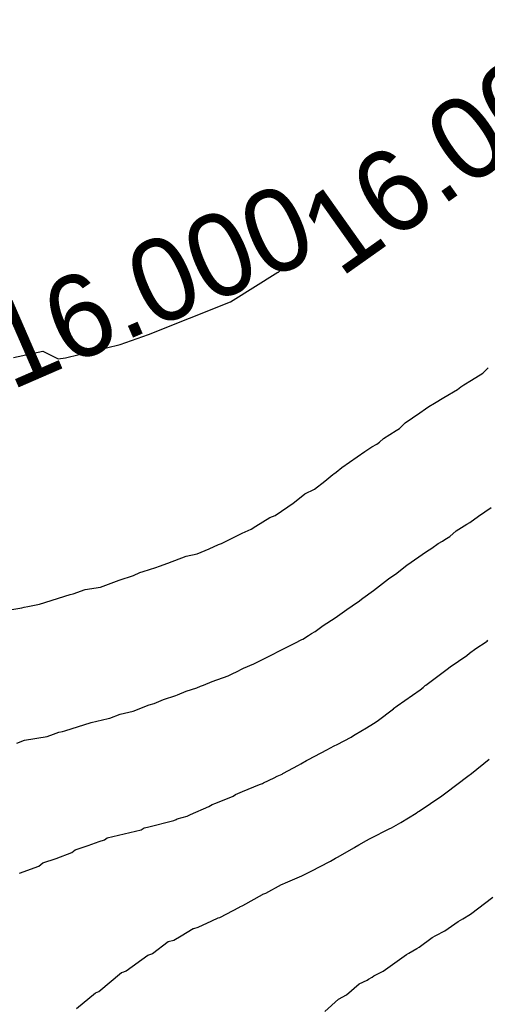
# Model space of a CAD drawing. Extents: x 158343 to 162498, y 431347 to 434500.
# Tile 123 of 220: x 159606 to 159616, y 433956 to 433978. Entities that reach past the tile are written whole.
import ezdxf

# ---------------------------------------------------------------- set-up
doc = ezdxf.new("R2010")
doc.units = 0
doc.header["$LTSCALE"] = 10
doc.header["$MEASUREMENT"] = 0
doc.layers.add('000_arcering', color=8, linetype='CONTINUOUS')
doc.layers.add('def. con-hoogtelijn (index)', color=8, linetype='CONTINUOUS')
doc.styles.add('Style-WORKING', font='WORKING.shx')

# ---------------------------------------------------------------- blocks, each defined once
blk = doc.blocks.new('bestaande hoogtelijnen')
at = {"layer": 'def. con-hoogtelijn (index)'}
for p, q in [((-56.902, -94.897), (-55.875, -94.258)), ((-55.875, -94.258), (-55.869, -94.259)), ((-55.869, -94.259), (-55.772, -94.176)), ((-58.685, -95.615), (-56.902, -94.897)), ((-59.303, -95.83), (-58.685, -95.615)), ((-61.628, -96.113), (-60.99, -95.978)), ((-60.99, -95.978), (-60.657, -96.143)), ((-60.492, -96.117), (-59.303, -95.83)), ((-60.657, -96.143), (-60.492, -96.117)), ((-51.659, -96.607), (-51.417, -96.455)), ((-51.659, -96.607), (-51.417, -96.455)), ((-51.417, -96.455), (-51.299, -96.341)), ((-51.417, -96.455), (-51.299, -96.341)), ((-51.827, -96.711), (-51.659, -96.607)), ((-51.827, -96.711), (-51.659, -96.607)), ((-52.259, -96.981), (-51.967, -96.812)), ((-52.259, -96.981), (-51.967, -96.812)), ((-51.967, -96.812), (-51.889, -96.751)), ((-51.967, -96.812), (-51.889, -96.751)), ((-51.889, -96.751), (-51.827, -96.711)), ((-51.889, -96.751), (-51.827, -96.711)), ((-52.592, -97.176), (-52.464, -97.109)), ((-52.592, -97.176), (-52.464, -97.109)), ((-52.464, -97.109), (-52.259, -96.981)), ((-52.464, -97.109), (-52.259, -96.981)), ((-53.105, -97.535), (-52.785, -97.316)), ((-53.105, -97.535), (-52.785, -97.316)), ((-52.785, -97.316), (-52.659, -97.228)), ((-52.785, -97.316), (-52.659, -97.228)), ((-52.659, -97.228), (-52.592, -97.176)), ((-52.659, -97.228), (-52.592, -97.176)), ((-53.23, -97.661), (-53.105, -97.535)), ((-53.23, -97.661), (-53.105, -97.535)), ((-53.576, -97.879), (-53.299, -97.704)), ((-53.576, -97.879), (-53.299, -97.704)), ((-53.299, -97.704), (-53.23, -97.661)), ((-53.299, -97.704), (-53.23, -97.661)), ((-53.72, -97.998), (-53.659, -97.958)), ((-53.72, -97.998), (-53.659, -97.958)), ((-53.659, -97.958), (-53.576, -97.879)), ((-53.659, -97.958), (-53.576, -97.879)), ((-54.478, -98.506), (-53.981, -98.162)), ((-54.478, -98.506), (-53.981, -98.162)), ((-53.981, -98.162), (-53.828, -98.06)), ((-53.981, -98.162), (-53.828, -98.06)), ((-53.828, -98.06), (-53.72, -97.998)), ((-53.828, -98.06), (-53.72, -97.998)), ((-54.659, -98.647), (-54.605, -98.606)), ((-54.659, -98.647), (-54.605, -98.606)), ((-54.605, -98.606), (-54.478, -98.506)), ((-54.605, -98.606), (-54.478, -98.506)), ((-55.076, -98.981), (-54.849, -98.808)), ((-55.076, -98.981), (-54.849, -98.808)), ((-54.849, -98.808), (-54.676, -98.66)), ((-54.849, -98.808), (-54.676, -98.66)), ((-54.676, -98.66), (-54.659, -98.647)), ((-54.676, -98.66), (-54.659, -98.647)), ((-55.289, -99.084), (-55.076, -98.981)), ((-55.289, -99.084), (-55.076, -98.981)), ((-55.541, -99.281), (-55.438, -99.202)), ((-55.541, -99.281), (-55.438, -99.202)), ((-55.438, -99.202), (-55.289, -99.084)), ((-55.438, -99.202), (-55.289, -99.084)), ((-55.935, -99.554), (-55.659, -99.366)), ((-55.935, -99.554), (-55.659, -99.366)), ((-55.659, -99.366), (-55.541, -99.281)), ((-55.659, -99.366), (-55.541, -99.281)), ((-51.507, -99.564), (-51.232, -99.376)), ((-51.507, -99.564), (-51.232, -99.376)), ((-51.507, -99.564), (-51.232, -99.376)), ((-56.354, -99.788), (-56.046, -99.594)), ((-56.354, -99.788), (-56.046, -99.594)), ((-56.046, -99.594), (-55.935, -99.554)), ((-56.046, -99.594), (-55.935, -99.554)), ((-51.699, -99.703), (-51.507, -99.564)), ((-51.699, -99.703), (-51.507, -99.564)), ((-51.699, -99.703), (-51.507, -99.564)), ((-56.653, -99.937), (-56.456, -99.851)), ((-56.653, -99.937), (-56.456, -99.851)), ((-56.456, -99.851), (-56.354, -99.788)), ((-56.456, -99.851), (-56.354, -99.788)), ((-52.135, -100.007), (-51.996, -99.889)), ((-52.135, -100.007), (-51.996, -99.889)), ((-52.135, -100.007), (-51.996, -99.889)), ((-51.996, -99.889), (-51.758, -99.739)), ((-51.996, -99.889), (-51.758, -99.739)), ((-51.996, -99.889), (-51.758, -99.739)), ((-51.758, -99.739), (-51.699, -99.703)), ((-51.758, -99.739), (-51.699, -99.703)), ((-51.758, -99.739), (-51.699, -99.703)), ((-57.097, -100.159), (-56.653, -99.937)), ((-57.097, -100.159), (-56.653, -99.937)), ((-52.29, -100.111), (-52.237, -100.077)), ((-52.29, -100.111), (-52.237, -100.077)), ((-52.29, -100.111), (-52.237, -100.077)), ((-52.237, -100.077), (-52.135, -100.007)), ((-52.237, -100.077), (-52.135, -100.007)), ((-52.237, -100.077), (-52.135, -100.007)), ((-57.631, -100.384), (-57.367, -100.28)), ((-57.631, -100.384), (-57.367, -100.28)), ((-57.367, -100.28), (-57.164, -100.184)), ((-57.367, -100.28), (-57.164, -100.184)), ((-57.164, -100.184), (-57.122, -100.169)), ((-57.164, -100.184), (-57.122, -100.169)), ((-57.122, -100.169), (-57.097, -100.159)), ((-57.122, -100.169), (-57.097, -100.159)), ((-52.638, -100.338), (-52.526, -100.267)), ((-52.638, -100.338), (-52.526, -100.267)), ((-52.638, -100.338), (-52.526, -100.267)), ((-52.526, -100.267), (-52.383, -100.164)), ((-52.526, -100.267), (-52.383, -100.164)), ((-52.526, -100.267), (-52.383, -100.164)), ((-52.383, -100.164), (-52.29, -100.111)), ((-52.383, -100.164), (-52.29, -100.111)), ((-52.383, -100.164), (-52.29, -100.111)), ((-58.269, -100.592), (-57.866, -100.44)), ((-58.269, -100.592), (-57.866, -100.44)), ((-57.866, -100.44), (-57.631, -100.384)), ((-57.866, -100.44), (-57.631, -100.384)), ((-53.064, -100.633), (-52.638, -100.338)), ((-53.064, -100.633), (-52.638, -100.338)), ((-53.064, -100.633), (-52.638, -100.338)), ((-58.805, -100.77), (-58.532, -100.685)), ((-58.805, -100.77), (-58.532, -100.685)), ((-58.532, -100.685), (-58.448, -100.657)), ((-58.532, -100.685), (-58.448, -100.657)), ((-58.448, -100.657), (-58.269, -100.592)), ((-58.448, -100.657), (-58.269, -100.592)), ((-53.283, -100.811), (-53.135, -100.684)), ((-53.283, -100.811), (-53.135, -100.684)), ((-53.283, -100.811), (-53.135, -100.684)), ((-53.135, -100.684), (-53.064, -100.633)), ((-53.135, -100.684), (-53.064, -100.633)), ((-53.135, -100.684), (-53.064, -100.633)), ((-59.733, -101.116), (-59.325, -100.961)), ((-59.733, -101.116), (-59.325, -100.961)), ((-59.325, -100.961), (-59.016, -100.857)), ((-59.325, -100.961), (-59.016, -100.857)), ((-59.016, -100.857), (-58.874, -100.79)), ((-59.016, -100.857), (-58.874, -100.79)), ((-58.874, -100.79), (-58.805, -100.77)), ((-58.874, -100.79), (-58.805, -100.77)), ((-53.661, -101.083), (-53.467, -100.935)), ((-53.661, -101.083), (-53.467, -100.935)), ((-53.661, -101.083), (-53.467, -100.935)), ((-53.467, -100.935), (-53.283, -100.811)), ((-53.467, -100.935), (-53.283, -100.811)), ((-53.467, -100.935), (-53.283, -100.811)), ((-60.325, -101.258), (-60.066, -101.164)), ((-60.325, -101.258), (-60.066, -101.164)), ((-60.066, -101.164), (-59.733, -101.116)), ((-60.066, -101.164), (-59.733, -101.116)), ((-53.789, -101.184), (-53.661, -101.083)), ((-53.789, -101.184), (-53.661, -101.083)), ((-53.789, -101.184), (-53.661, -101.083)), ((-61.058, -101.481), (-60.391, -101.269)), ((-61.058, -101.481), (-60.391, -101.269)), ((-60.391, -101.269), (-60.325, -101.258)), ((-60.391, -101.269), (-60.325, -101.258)), ((-54.123, -101.429), (-54.022, -101.356)), ((-54.123, -101.429), (-54.022, -101.356)), ((-54.123, -101.429), (-54.022, -101.356)), ((-54.022, -101.356), (-53.789, -101.184)), ((-54.022, -101.356), (-53.789, -101.184)), ((-54.022, -101.356), (-53.789, -101.184)), ((-62.016, -101.659), (-61.445, -101.564)), ((-62.016, -101.659), (-61.445, -101.564)), ((-61.445, -101.564), (-61.397, -101.551)), ((-61.445, -101.564), (-61.397, -101.551)), ((-61.397, -101.551), (-61.313, -101.535)), ((-61.397, -101.551), (-61.313, -101.535)), ((-61.313, -101.535), (-61.058, -101.481)), ((-61.313, -101.535), (-61.058, -101.481)), ((-54.624, -101.778), (-54.376, -101.602)), ((-54.624, -101.778), (-54.376, -101.602)), ((-54.624, -101.778), (-54.376, -101.602)), ((-54.376, -101.602), (-54.139, -101.441)), ((-54.376, -101.602), (-54.139, -101.441)), ((-54.376, -101.602), (-54.139, -101.441)), ((-54.139, -101.441), (-54.137, -101.439)), ((-54.139, -101.441), (-54.137, -101.439)), ((-54.139, -101.441), (-54.137, -101.439)), ((-54.137, -101.439), (-54.135, -101.438)), ((-54.137, -101.439), (-54.135, -101.438)), ((-54.137, -101.439), (-54.135, -101.438)), ((-54.135, -101.438), (-54.123, -101.429)), ((-54.135, -101.438), (-54.123, -101.429)), ((-54.135, -101.438), (-54.123, -101.429)), ((-54.889, -101.944), (-54.624, -101.778)), ((-54.889, -101.944), (-54.624, -101.778)), ((-54.889, -101.944), (-54.624, -101.778)), ((-55.064, -102.077), (-54.889, -101.944)), ((-55.064, -102.077), (-54.889, -101.944)), ((-55.064, -102.077), (-54.889, -101.944)), ((-55.501, -102.33), (-55.35, -102.25)), ((-55.501, -102.33), (-55.35, -102.25)), ((-55.501, -102.33), (-55.35, -102.25)), ((-55.35, -102.25), (-55.333, -102.242)), ((-55.35, -102.25), (-55.333, -102.242)), ((-55.35, -102.25), (-55.333, -102.242)), ((-55.333, -102.242), (-55.209, -102.167)), ((-55.333, -102.242), (-55.209, -102.167)), ((-55.333, -102.242), (-55.209, -102.167)), ((-55.209, -102.167), (-55.139, -102.122)), ((-55.209, -102.167), (-55.139, -102.122)), ((-55.209, -102.167), (-55.139, -102.122)), ((-55.139, -102.122), (-55.064, -102.077)), ((-55.139, -102.122), (-55.064, -102.077)), ((-55.139, -102.122), (-55.064, -102.077)), ((-55.882, -102.52), (-55.501, -102.33)), ((-55.882, -102.52), (-55.501, -102.33)), ((-55.882, -102.52), (-55.501, -102.33)), ((-51.706, -102.547), (-51.565, -102.446)), ((-51.706, -102.547), (-51.565, -102.446)), ((-51.565, -102.446), (-51.341, -102.304)), ((-51.565, -102.446), (-51.341, -102.304)), ((-51.341, -102.304), (-51.321, -102.287)), ((-51.341, -102.304), (-51.321, -102.287)), ((-51.321, -102.287), (-51.301, -102.267)), ((-51.321, -102.287), (-51.301, -102.267)), ((-56.336, -102.751), (-56.162, -102.668)), ((-56.336, -102.751), (-56.162, -102.668)), ((-56.336, -102.751), (-56.162, -102.668)), ((-56.162, -102.668), (-55.961, -102.564)), ((-56.162, -102.668), (-55.961, -102.564)), ((-56.162, -102.668), (-55.961, -102.564)), ((-55.961, -102.564), (-55.882, -102.52)), ((-55.961, -102.564), (-55.882, -102.52)), ((-55.961, -102.564), (-55.882, -102.52)), ((-52.127, -102.846), (-51.76, -102.599)), ((-52.127, -102.846), (-51.76, -102.599)), ((-51.76, -102.599), (-51.706, -102.547)), ((-51.76, -102.599), (-51.706, -102.547)), ((-56.79, -102.965), (-56.622, -102.873)), ((-56.79, -102.965), (-56.622, -102.873)), ((-56.79, -102.965), (-56.622, -102.873)), ((-56.622, -102.873), (-56.396, -102.784)), ((-56.622, -102.873), (-56.396, -102.784)), ((-56.622, -102.873), (-56.396, -102.784)), ((-56.396, -102.784), (-56.336, -102.751)), ((-56.396, -102.784), (-56.336, -102.751)), ((-56.396, -102.784), (-56.336, -102.751)), ((-52.187, -102.899), (-52.127, -102.846)), ((-52.187, -102.899), (-52.127, -102.846)), ((-57.303, -103.17), (-56.958, -103.041)), ((-57.303, -103.17), (-56.958, -103.041)), ((-57.303, -103.17), (-56.958, -103.041)), ((-56.958, -103.041), (-56.842, -102.988)), ((-56.958, -103.041), (-56.842, -102.988)), ((-56.958, -103.041), (-56.842, -102.988)), ((-56.842, -102.988), (-56.79, -102.965)), ((-56.842, -102.988), (-56.79, -102.965)), ((-56.842, -102.988), (-56.79, -102.965)), ((-52.653, -103.243), (-52.187, -102.899)), ((-52.653, -103.243), (-52.187, -102.899)), ((-57.87, -103.377), (-57.636, -103.305)), ((-57.87, -103.377), (-57.636, -103.305)), ((-57.87, -103.377), (-57.636, -103.305)), ((-57.636, -103.305), (-57.56, -103.27)), ((-57.636, -103.305), (-57.56, -103.27)), ((-57.636, -103.305), (-57.56, -103.27)), ((-57.56, -103.27), (-57.488, -103.246)), ((-57.56, -103.27), (-57.488, -103.246)), ((-57.56, -103.27), (-57.488, -103.246)), ((-57.488, -103.246), (-57.303, -103.17)), ((-57.488, -103.246), (-57.303, -103.17)), ((-57.488, -103.246), (-57.303, -103.17)), ((-52.779, -103.346), (-52.715, -103.294)), ((-52.779, -103.346), (-52.715, -103.294)), ((-52.715, -103.294), (-52.71, -103.29)), ((-52.715, -103.294), (-52.71, -103.29)), ((-52.71, -103.29), (-52.706, -103.287)), ((-52.71, -103.29), (-52.706, -103.287)), ((-52.706, -103.287), (-52.683, -103.27)), ((-52.706, -103.287), (-52.683, -103.27)), ((-52.683, -103.27), (-52.668, -103.257)), ((-52.683, -103.27), (-52.668, -103.257)), ((-52.668, -103.257), (-52.653, -103.243)), ((-52.668, -103.257), (-52.653, -103.243)), ((-58.361, -103.558), (-58.097, -103.469)), ((-58.361, -103.558), (-58.097, -103.469)), ((-58.361, -103.558), (-58.097, -103.469)), ((-58.097, -103.469), (-58.057, -103.454)), ((-58.097, -103.469), (-58.057, -103.454)), ((-58.097, -103.469), (-58.057, -103.454)), ((-58.057, -103.454), (-57.87, -103.377)), ((-58.057, -103.454), (-57.87, -103.377)), ((-58.057, -103.454), (-57.87, -103.377)), ((-53.276, -103.698), (-52.779, -103.346)), ((-53.276, -103.698), (-52.779, -103.346)), ((-59.021, -103.81), (-58.671, -103.677)), ((-59.021, -103.81), (-58.671, -103.677)), ((-59.021, -103.81), (-58.671, -103.677)), ((-58.671, -103.677), (-58.563, -103.648)), ((-58.671, -103.677), (-58.563, -103.648)), ((-58.671, -103.677), (-58.563, -103.648)), ((-58.563, -103.648), (-58.361, -103.558)), ((-58.563, -103.648), (-58.361, -103.558)), ((-58.563, -103.648), (-58.361, -103.558)), ((-53.355, -103.758), (-53.276, -103.698)), ((-53.355, -103.758), (-53.276, -103.698)), ((-59.563, -103.971), (-59.527, -103.962)), ((-59.563, -103.971), (-59.527, -103.962)), ((-59.563, -103.971), (-59.527, -103.962)), ((-59.527, -103.962), (-59.305, -103.881)), ((-59.527, -103.962), (-59.305, -103.881)), ((-59.527, -103.962), (-59.305, -103.881)), ((-59.305, -103.881), (-59.021, -103.81)), ((-59.305, -103.881), (-59.021, -103.81)), ((-59.305, -103.881), (-59.021, -103.81)), ((-53.711, -104.027), (-53.359, -103.761)), ((-53.711, -104.027), (-53.359, -103.761)), ((-53.359, -103.761), (-53.355, -103.758)), ((-53.359, -103.761), (-53.355, -103.758)), ((-60.506, -104.238), (-59.934, -104.056)), ((-60.506, -104.238), (-59.934, -104.056)), ((-60.506, -104.238), (-59.934, -104.056)), ((-59.934, -104.056), (-59.563, -103.971)), ((-59.934, -104.056), (-59.563, -103.971)), ((-59.934, -104.056), (-59.563, -103.971)), ((-54.19, -104.323), (-53.942, -104.174)), ((-54.19, -104.323), (-53.942, -104.174)), ((-53.942, -104.174), (-53.793, -104.083)), ((-53.942, -104.174), (-53.793, -104.083)), ((-53.793, -104.083), (-53.711, -104.027)), ((-53.793, -104.083), (-53.711, -104.027)), ((-61.385, -104.446), (-60.895, -104.364)), ((-61.385, -104.446), (-60.895, -104.364)), ((-61.385, -104.446), (-60.895, -104.364)), ((-60.895, -104.364), (-60.755, -104.314)), ((-60.895, -104.364), (-60.755, -104.314)), ((-60.895, -104.364), (-60.755, -104.314)), ((-60.755, -104.314), (-60.636, -104.27)), ((-60.755, -104.314), (-60.636, -104.27)), ((-60.755, -104.314), (-60.636, -104.27)), ((-60.636, -104.27), (-60.563, -104.256)), ((-60.636, -104.27), (-60.563, -104.256)), ((-60.636, -104.27), (-60.563, -104.256)), ((-60.563, -104.256), (-60.506, -104.238)), ((-60.563, -104.256), (-60.506, -104.238)), ((-60.563, -104.256), (-60.506, -104.238)), ((-54.582, -104.535), (-54.28, -104.376)), ((-54.582, -104.535), (-54.28, -104.376)), ((-54.28, -104.376), (-54.246, -104.357)), ((-54.28, -104.376), (-54.246, -104.357)), ((-54.246, -104.357), (-54.19, -104.323)), ((-54.246, -104.357), (-54.19, -104.323)), ((-61.554, -104.51), (-61.385, -104.446)), ((-61.554, -104.51), (-61.385, -104.446)), ((-61.554, -104.51), (-61.385, -104.446)), ((-54.806, -104.657), (-54.648, -104.568)), ((-54.806, -104.657), (-54.648, -104.568)), ((-54.648, -104.568), (-54.582, -104.535)), ((-54.648, -104.568), (-54.582, -104.535)), ((-55.208, -104.865), (-54.806, -104.657)), ((-55.208, -104.865), (-54.806, -104.657)), ((-55.763, -105.172), (-55.428, -104.989)), ((-55.763, -105.172), (-55.428, -104.989)), ((-55.428, -104.989), (-55.371, -104.956)), ((-55.428, -104.989), (-55.371, -104.956)), ((-55.371, -104.956), (-55.251, -104.889)), ((-55.371, -104.956), (-55.251, -104.889)), ((-55.251, -104.889), (-55.236, -104.88)), ((-55.251, -104.889), (-55.236, -104.88)), ((-55.236, -104.88), (-55.208, -104.865)), ((-55.236, -104.88), (-55.208, -104.865)), ((-51.66, -105.172), (-51.279, -104.856)), ((-51.66, -105.172), (-51.279, -104.856)), ((-51.66, -105.172), (-51.279, -104.856)), ((-55.954, -105.265), (-55.887, -105.23)), ((-55.954, -105.265), (-55.887, -105.23)), ((-55.887, -105.23), (-55.781, -105.183)), ((-55.887, -105.23), (-55.781, -105.183)), ((-55.781, -105.183), (-55.763, -105.172)), ((-55.781, -105.183), (-55.763, -105.172)), ((-52.219, -105.593), (-51.743, -105.23)), ((-52.219, -105.593), (-51.743, -105.23)), ((-52.219, -105.593), (-51.743, -105.23)), ((-51.743, -105.23), (-51.66, -105.172)), ((-51.743, -105.23), (-51.66, -105.172)), ((-51.743, -105.23), (-51.66, -105.172)), ((-56.641, -105.561), (-56.271, -105.41)), ((-56.641, -105.561), (-56.271, -105.41)), ((-56.271, -105.41), (-56.211, -105.384)), ((-56.271, -105.41), (-56.211, -105.384)), ((-56.211, -105.384), (-56.185, -105.371)), ((-56.211, -105.384), (-56.185, -105.371)), ((-56.185, -105.371), (-55.954, -105.265)), ((-56.185, -105.371), (-55.954, -105.265)), ((-57.222, -105.814), (-56.849, -105.661)), ((-57.222, -105.814), (-56.849, -105.661)), ((-56.849, -105.661), (-56.792, -105.63)), ((-56.849, -105.661), (-56.792, -105.63)), ((-56.792, -105.63), (-56.641, -105.561)), ((-56.792, -105.63), (-56.641, -105.561)), ((-52.8, -105.99), (-52.305, -105.656)), ((-52.8, -105.99), (-52.305, -105.656)), ((-52.8, -105.99), (-52.305, -105.656)), ((-52.305, -105.656), (-52.246, -105.611)), ((-52.305, -105.656), (-52.246, -105.611)), ((-52.305, -105.656), (-52.246, -105.611)), ((-52.246, -105.611), (-52.219, -105.593)), ((-52.246, -105.611), (-52.219, -105.593)), ((-52.246, -105.611), (-52.219, -105.593)), ((-57.777, -106.064), (-57.373, -105.885)), ((-57.777, -106.064), (-57.373, -105.885)), ((-57.373, -105.885), (-57.302, -105.844)), ((-57.373, -105.885), (-57.302, -105.844)), ((-57.302, -105.844), (-57.222, -105.814)), ((-57.302, -105.844), (-57.222, -105.814)), ((-58.065, -106.16), (-57.849, -106.102)), ((-58.065, -106.16), (-57.849, -106.102)), ((-57.849, -106.102), (-57.778, -106.064)), ((-57.849, -106.102), (-57.778, -106.064)), ((-57.778, -106.064), (-57.777, -106.064)), ((-57.778, -106.064), (-57.777, -106.064)), ((-53.201, -106.235), (-52.867, -106.03)), ((-53.201, -106.235), (-52.867, -106.03)), ((-53.201, -106.235), (-52.867, -106.03)), ((-52.867, -106.03), (-52.825, -106.005)), ((-52.867, -106.03), (-52.825, -106.005)), ((-52.867, -106.03), (-52.825, -106.005)), ((-52.825, -106.005), (-52.8, -105.99)), ((-52.825, -106.005), (-52.8, -105.99)), ((-52.825, -106.005), (-52.8, -105.99)), ((-58.707, -106.337), (-58.138, -106.194)), ((-58.707, -106.337), (-58.138, -106.194)), ((-58.138, -106.194), (-58.088, -106.171)), ((-58.138, -106.194), (-58.088, -106.171)), ((-58.088, -106.171), (-58.065, -106.16)), ((-58.088, -106.171), (-58.065, -106.16)), ((-53.403, -106.35), (-53.201, -106.235)), ((-53.403, -106.35), (-53.201, -106.235)), ((-53.403, -106.35), (-53.201, -106.235)), ((-59.591, -106.568), (-58.849, -106.399)), ((-59.591, -106.568), (-58.849, -106.399)), ((-58.849, -106.399), (-58.823, -106.382)), ((-58.849, -106.399), (-58.823, -106.382)), ((-58.823, -106.382), (-58.779, -106.356)), ((-58.823, -106.382), (-58.779, -106.356)), ((-58.779, -106.356), (-58.707, -106.337)), ((-58.779, -106.356), (-58.707, -106.337)), ((-53.852, -106.579), (-53.454, -106.377)), ((-53.852, -106.579), (-53.454, -106.377)), ((-53.852, -106.579), (-53.454, -106.377)), ((-53.454, -106.377), (-53.403, -106.35)), ((-53.454, -106.377), (-53.403, -106.35)), ((-53.454, -106.377), (-53.403, -106.35)), ((-60.282, -106.835), (-60.001, -106.734)), ((-60.282, -106.835), (-60.001, -106.734)), ((-60.001, -106.734), (-59.763, -106.647)), ((-60.001, -106.734), (-59.763, -106.647)), ((-59.763, -106.647), (-59.647, -106.612)), ((-59.763, -106.647), (-59.647, -106.612)), ((-59.647, -106.612), (-59.591, -106.568)), ((-59.647, -106.612), (-59.591, -106.568)), ((-54.202, -106.775), (-54.108, -106.722)), ((-54.202, -106.775), (-54.108, -106.722)), ((-54.202, -106.775), (-54.108, -106.722)), ((-54.108, -106.722), (-53.945, -106.629)), ((-54.108, -106.722), (-53.945, -106.629)), ((-54.108, -106.722), (-53.945, -106.629)), ((-53.945, -106.629), (-53.878, -106.594)), ((-53.945, -106.629), (-53.878, -106.594)), ((-53.945, -106.629), (-53.878, -106.594)), ((-53.878, -106.594), (-53.852, -106.579)), ((-53.878, -106.594), (-53.852, -106.579)), ((-53.878, -106.594), (-53.852, -106.579)), ((-60.698, -107.02), (-60.359, -106.891)), ((-60.698, -107.02), (-60.359, -106.891)), ((-60.359, -106.891), (-60.282, -106.835)), ((-60.359, -106.891), (-60.282, -106.835)), ((-54.563, -106.981), (-54.222, -106.786)), ((-54.563, -106.981), (-54.222, -106.786)), ((-54.563, -106.981), (-54.222, -106.786)), ((-54.222, -106.786), (-54.202, -106.775)), ((-54.222, -106.786), (-54.202, -106.775)), ((-54.222, -106.786), (-54.202, -106.775)), ((-61.073, -107.186), (-60.991, -107.117)), ((-61.073, -107.186), (-60.991, -107.117)), ((-60.991, -107.117), (-60.698, -107.02)), ((-60.991, -107.117), (-60.698, -107.02)), ((-55.152, -107.299), (-54.746, -107.084)), ((-55.152, -107.299), (-54.746, -107.084)), ((-55.152, -107.299), (-54.746, -107.084)), ((-54.746, -107.084), (-54.729, -107.076)), ((-54.746, -107.084), (-54.729, -107.076)), ((-54.746, -107.084), (-54.729, -107.076)), ((-54.729, -107.076), (-54.619, -107.012)), ((-54.729, -107.076), (-54.619, -107.012)), ((-54.729, -107.076), (-54.619, -107.012)), ((-54.619, -107.012), (-54.563, -106.981)), ((-54.619, -107.012), (-54.563, -106.981)), ((-54.619, -107.012), (-54.563, -106.981)), ((-61.495, -107.337), (-61.073, -107.186)), ((-61.495, -107.337), (-61.073, -107.186)), ((-55.708, -107.553), (-55.349, -107.395)), ((-55.708, -107.553), (-55.349, -107.395)), ((-55.708, -107.553), (-55.349, -107.395)), ((-55.349, -107.395), (-55.191, -107.317)), ((-55.349, -107.395), (-55.191, -107.317)), ((-55.349, -107.395), (-55.191, -107.317)), ((-55.191, -107.317), (-55.152, -107.299)), ((-55.191, -107.317), (-55.152, -107.299)), ((-55.191, -107.317), (-55.152, -107.299)), ((-56.135, -107.772), (-55.794, -107.589)), ((-56.135, -107.772), (-55.794, -107.589)), ((-56.135, -107.772), (-55.794, -107.589)), ((-55.794, -107.589), (-55.769, -107.578)), ((-55.794, -107.589), (-55.769, -107.578)), ((-55.794, -107.589), (-55.769, -107.578)), ((-55.769, -107.578), (-55.708, -107.553)), ((-55.769, -107.578), (-55.708, -107.553)), ((-55.769, -107.578), (-55.708, -107.553)), ((-56.635, -108.045), (-56.21, -107.803)), ((-56.635, -108.045), (-56.21, -107.803)), ((-56.635, -108.045), (-56.21, -107.803)), ((-56.21, -107.803), (-56.197, -107.798)), ((-56.21, -107.803), (-56.197, -107.798)), ((-56.21, -107.803), (-56.197, -107.798)), ((-56.197, -107.798), (-56.135, -107.772)), ((-56.197, -107.798), (-56.135, -107.772)), ((-56.197, -107.798), (-56.135, -107.772)), ((-51.682, -108.231), (-51.198, -107.863)), ((-51.682, -108.231), (-51.198, -107.863)), ((-57.135, -108.304), (-56.707, -108.077)), ((-57.135, -108.304), (-56.707, -108.077)), ((-57.135, -108.304), (-56.707, -108.077)), ((-56.707, -108.077), (-56.702, -108.075)), ((-56.707, -108.077), (-56.702, -108.075)), ((-56.707, -108.077), (-56.702, -108.075)), ((-56.702, -108.075), (-56.635, -108.045)), ((-56.702, -108.075), (-56.635, -108.045)), ((-56.702, -108.075), (-56.635, -108.045)), ((-51.849, -108.334), (-51.682, -108.231)), ((-51.849, -108.334), (-51.682, -108.231)), ((-57.61, -108.517), (-57.307, -108.381)), ((-57.61, -108.517), (-57.307, -108.381)), ((-57.61, -108.517), (-57.307, -108.381)), ((-57.307, -108.381), (-57.171, -108.314)), ((-57.307, -108.381), (-57.171, -108.314)), ((-57.307, -108.381), (-57.171, -108.314)), ((-57.171, -108.314), (-57.135, -108.304)), ((-57.171, -108.314), (-57.135, -108.304)), ((-57.171, -108.314), (-57.135, -108.304)), ((-52.238, -108.594), (-51.95, -108.391)), ((-52.238, -108.594), (-51.95, -108.391)), ((-51.95, -108.391), (-51.849, -108.334)), ((-51.95, -108.391), (-51.849, -108.334)), ((-57.978, -108.701), (-57.717, -108.544)), ((-57.978, -108.701), (-57.717, -108.544)), ((-57.978, -108.701), (-57.717, -108.544)), ((-57.717, -108.544), (-57.705, -108.541)), ((-57.717, -108.544), (-57.705, -108.541)), ((-57.717, -108.544), (-57.705, -108.541)), ((-57.705, -108.541), (-57.61, -108.517)), ((-57.705, -108.541), (-57.61, -108.517)), ((-57.705, -108.541), (-57.61, -108.517)), ((-52.437, -108.696), (-52.238, -108.594)), ((-52.437, -108.696), (-52.238, -108.594)), ((-58.598, -109.09), (-58.258, -108.83)), ((-58.598, -109.09), (-58.258, -108.83)), ((-58.598, -109.09), (-58.258, -108.83)), ((-58.258, -108.83), (-58.135, -108.802)), ((-58.258, -108.83), (-58.135, -108.802)), ((-58.258, -108.83), (-58.135, -108.802)), ((-58.135, -108.802), (-57.978, -108.701)), ((-58.135, -108.802), (-57.978, -108.701)), ((-58.135, -108.802), (-57.978, -108.701)), ((-52.802, -108.954), (-52.518, -108.742)), ((-52.802, -108.954), (-52.518, -108.742)), ((-52.518, -108.742), (-52.437, -108.696)), ((-52.518, -108.742), (-52.437, -108.696)), ((-58.703, -109.127), (-58.657, -109.11)), ((-58.703, -109.127), (-58.657, -109.11)), ((-58.703, -109.127), (-58.657, -109.11)), ((-58.657, -109.11), (-58.617, -109.096)), ((-58.657, -109.11), (-58.617, -109.096)), ((-58.657, -109.11), (-58.617, -109.096)), ((-58.617, -109.096), (-58.598, -109.09)), ((-58.617, -109.096), (-58.598, -109.09)), ((-58.617, -109.096), (-58.598, -109.09)), ((-53.581, -109.47), (-53.075, -109.11)), ((-53.581, -109.47), (-53.075, -109.11)), ((-53.075, -109.11), (-53.02, -109.078)), ((-53.075, -109.11), (-53.02, -109.078)), ((-53.02, -109.078), (-52.849, -108.98)), ((-53.02, -109.078), (-52.849, -108.98)), ((-52.849, -108.98), (-52.802, -108.954)), ((-52.849, -108.98), (-52.802, -108.954)), ((-59.171, -109.466), (-58.703, -109.127)), ((-59.171, -109.466), (-58.703, -109.127)), ((-59.171, -109.466), (-58.703, -109.127)), ((-59.769, -109.918), (-59.276, -109.504)), ((-59.769, -109.918), (-59.276, -109.504)), ((-59.769, -109.918), (-59.276, -109.504)), ((-59.276, -109.504), (-59.227, -109.488)), ((-59.276, -109.504), (-59.227, -109.488)), ((-59.276, -109.504), (-59.227, -109.488)), ((-59.227, -109.488), (-59.171, -109.466)), ((-59.227, -109.488), (-59.171, -109.466)), ((-59.227, -109.488), (-59.171, -109.466)), ((-53.784, -109.578), (-53.581, -109.47)), ((-53.784, -109.578), (-53.581, -109.47)), ((-54.383, -109.992), (-54.107, -109.749)), ((-54.383, -109.992), (-54.107, -109.749)), ((-54.107, -109.749), (-53.928, -109.67)), ((-54.107, -109.749), (-53.928, -109.67)), ((-53.928, -109.67), (-53.899, -109.646)), ((-53.928, -109.67), (-53.899, -109.646)), ((-53.899, -109.646), (-53.82, -109.607)), ((-53.899, -109.646), (-53.82, -109.607)), ((-53.82, -109.607), (-53.784, -109.578)), ((-53.82, -109.607), (-53.784, -109.578)), ((-60.254, -110.286), (-59.84, -109.943)), ((-60.254, -110.286), (-59.84, -109.943)), ((-60.254, -110.286), (-59.84, -109.943)), ((-59.84, -109.943), (-59.769, -109.918)), ((-59.84, -109.943), (-59.769, -109.918)), ((-59.84, -109.943), (-59.769, -109.918)), ((-54.849, -110.351), (-54.553, -110.083)), ((-54.849, -110.351), (-54.553, -110.083)), ((-54.553, -110.083), (-54.383, -109.992)), ((-54.553, -110.083), (-54.383, -109.992))]:
    blk.add_line(p, q, dxfattribs=at)
at = {"layer": 'def. con-hoogtelijn (index)', "style": 'Style-WORKING'}
for rotation, p in [(35.318, (-54.517, -94.391)), (23.5028, (-61.682, -96.836)), (23.5028, (-61.682, -96.836))]:
    blk.add_text('16.000', height=1.8, rotation=rotation, dxfattribs=at).set_placement(p)

msp = doc.modelspace()

# ---------------------------------------------------------------- block references
at = {"layer": '000_arcering'}
msp.add_blockref('bestaande hoogtelijnen', (159667.804, 434066.432), dxfattribs=at)

doc.saveas('drawing.dxf')
